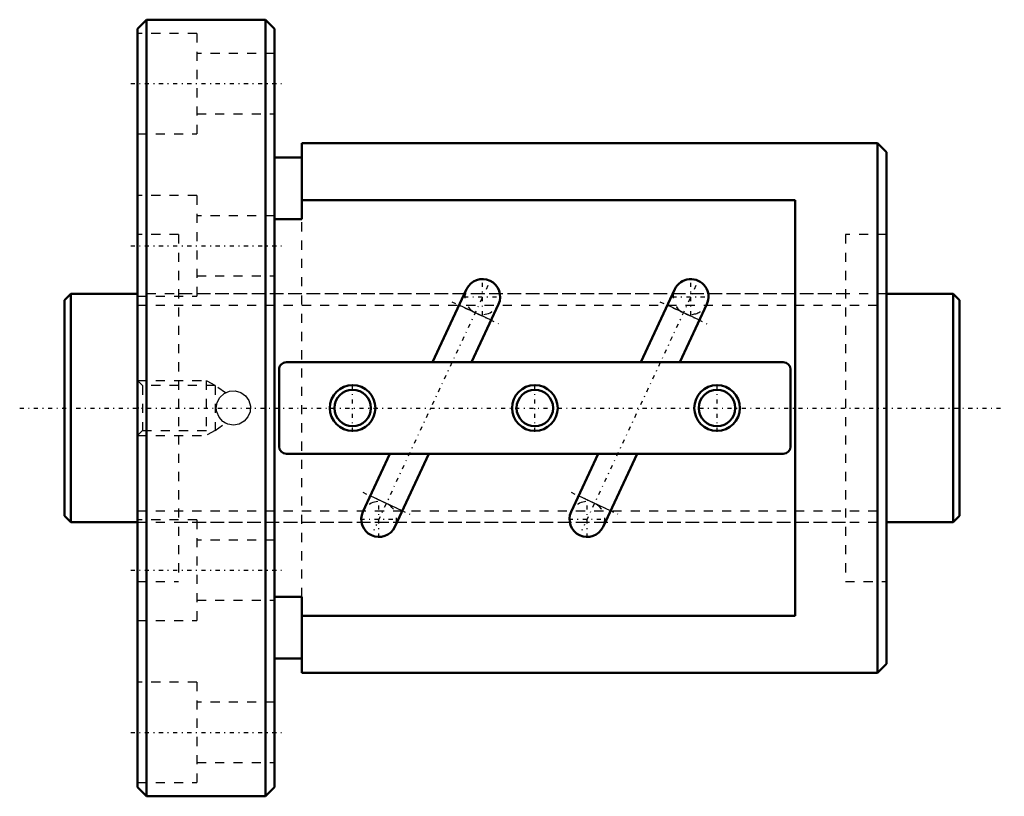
# Model space of a CAD drawing. Header units: millimetres. Extents: x -5 to 103, y -42 to 42.
import ezdxf

# ---------------------------------------------------------------- set-up
doc = ezdxf.new("R2010")
doc.units = ezdxf.units.MM
doc.linetypes.add('Center', pattern=[1.5, 0.45, -0.5, 0.05, -0.5])
doc.linetypes.add('Dashed', pattern=[2, 1, -1])
for name, color, linetype, lineweight in [('2d ConnectionPoints', 7, 'Continuous', 50), ('AM_0', 7, 'Continuous', 50), ('AM_4', 3, 'Continuous', 25), ('AM_5', 3, 'Continuous', 25), ('AM_7', 7, 'Center', 25), ('AM_9', 6, 'Dashed', 25)]:
    doc.layers.add(name, color=color, linetype=linetype, lineweight=lineweight)

# ---------------------------------------------------------------- blocks, each defined once
blk = doc.blocks.new('1_BNF_2508_5RR_Nut_0_in_BNF2508V_5RRG1_98LC0_000_rev_0')
at = {"layer": 'AM_0'}
for p, q in [((9.000000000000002, 42.5), (8, 41.5)), ((22, 42.5), (9.000000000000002, 42.5)), ((9.000000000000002, 42.5), (9.000000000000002, -42.5)), ((23, 41.49999999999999), (22, 42.5)), ((22, 42.5), (22, -42.5)), ((8, 41.5), (8, -41.5)), ((23, 41.49999999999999), (23, -41.49999999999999)), ((26, 29), (26, 20.67557979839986)), ((89, 29), (26, 29)), ((90, 28), (89, 29)), ((89, 29), (89, -29)), ((26, 27.4), (23, 27.4)), ((90, 28), (90, -28)), ((80.00000000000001, 22.75345248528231), (26, 22.75345248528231)), ((80.00000000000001, -22.75345248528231), (80.00000000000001, 22.75345248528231)), ((26, 20.67557979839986), (23, 20.67557979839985)), ((44.02588323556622, 12.99137396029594), (40.29944435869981, 5.000000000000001)), ((66.82588323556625, 12.99137396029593), (63.0994443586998, 5.000000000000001)), ((44.56363222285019, 5.000000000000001), (47.52846072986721, 11.35809525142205)), ((67.36363222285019, 5.000000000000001), (70.32846072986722, 11.35809525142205)), ((78.69999999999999, 4.999999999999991), (24.30000000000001, 5)), ((23.5, 4.2), (23.5, -4.2)), ((79.50000000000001, -4.2), (79.50000000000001, 4.2)), ((24.3, -5.000000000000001), (78.70000000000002, -5)), ((35.63636777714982, -5), (32.6715392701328, -11.35809525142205)), ((36.17411676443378, -12.99137396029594), (39.9005556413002, -5)), ((58.43636777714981, -5.000000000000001), (55.47153927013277, -11.35809525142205)), ((58.97411676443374, -12.99137396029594), (62.7005556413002, -5.000000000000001)), ((23, -20.67557979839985), (26, -20.67557979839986)), ((26, -20.67557979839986), (26, -29)), ((26, -22.75345248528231), (80.00000000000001, -22.75345248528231)), ((23, -27.4), (26, -27.4)), ((89, -29), (90, -28)), ((26, -29), (89, -29)), ((8, -41.5), (9.000000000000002, -42.5)), ((22, -42.5), (23, -41.49999999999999)), ((9.000000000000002, -42.5), (22, -42.5))]:
    blk.add_line(p, q, dxfattribs=at)
for centre, radius in [((31.54999999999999, 0), 2.5), ((51.50000000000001, 0), 2.5), ((71.44999999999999, 0), 2.5), ((31.54999999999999, 0), 2), ((51.50000000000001, 0), 2), ((71.44999999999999, 0), 2)]:
    blk.add_circle(centre, radius, dxfattribs=at)
for centre, radius, start, end in [((45.77717198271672, 12.17473460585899), 1.932333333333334, 335.0000000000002, 155.0000000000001), ((68.57717198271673, 12.17473460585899), 1.932333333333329, 334.9999999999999, 154.9999999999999), ((24.3, 4.199999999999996), 0.8000000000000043, 89.9999999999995, 179.9999999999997), ((78.69999999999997, 4.199999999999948), 0.8000000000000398, 3.753054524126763e-12, 89.99999999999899), ((24.30000000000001, -4.199999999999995), 0.8000000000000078, 180.0000000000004, 269.9999999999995), ((78.69999999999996, -4.199999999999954), 0.800000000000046, 270.0000000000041, 359.9999999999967), ((34.42282801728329, -12.17473460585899), 1.932333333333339, 155.0000000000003, 334.9999999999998), ((57.22282801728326, -12.17473460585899), 1.93233333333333, 154.9999999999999, 334.9999999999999)]:
    blk.add_arc(centre, radius, start, end, dxfattribs=at)
at = {"layer": 'AM_4'}
for p, q in [((46.71139875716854, 9.60590019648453), (43.20882126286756, 11.23917890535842)), ((69.51139875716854, 9.605900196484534), (66.00882126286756, 11.23917890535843)), ((36.99117873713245, -11.23917890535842), (33.48860124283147, -9.605900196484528)), ((59.79117873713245, -11.23917890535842), (56.28860124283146, -9.605900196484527))]:
    blk.add_line(p, q, dxfattribs=at)
at = {"layer": 'AM_5', "linetype": 'Dashed'}
for p, q in [((8, 3), (15.5, 3)), ((16.5, 2.4585), (15.5, 3)), ((15.5, 3), (15.5, -3)), ((8, -3), (15.5, -3)), ((16.5, -2.4585), (15.5, -3))]:
    blk.add_line(p, q, dxfattribs=at)
at = {"layer": 'AM_7'}
for p, q in [((7.25, 35.50000000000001), (23.75, 35.50000000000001)), ((7.25, 17.75), (23.75, 17.75)), ((45.77717198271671, 10.14578460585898), (45.77717198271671, 14.203684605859)), ((68.57717198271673, 10.145784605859), (68.57717198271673, 14.20368460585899)), ((46.34442430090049, 13.39121112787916), (33.85557569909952, -13.39121112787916)), ((69.14442430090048, 13.39121112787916), (56.65557569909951, -13.39121112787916)), ((43.7482219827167, 12.17473460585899), (47.80612198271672, 12.17473460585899)), ((66.54822198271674, 12.17473460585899), (70.60612198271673, 12.17473460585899)), ((42.40004345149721, 11.61631819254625), (47.52017656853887, 9.228760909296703)), ((65.20004345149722, 11.61631819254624), (70.32017656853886, 9.228760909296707)), ((31.54999999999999, -2.625), (31.54999999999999, 2.625)), ((51.50000000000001, -2.625), (51.50000000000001, 2.625)), ((71.44999999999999, -2.625), (71.44999999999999, 2.625)), ((32.67982343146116, -9.22876090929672), (37.7999565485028, -11.61631819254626)), ((55.47982343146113, -9.228760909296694), (60.59995654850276, -11.61631819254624)), ((34.42282801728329, -14.20368460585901), (34.42282801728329, -10.14578460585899)), ((57.22282801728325, -14.20368460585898), (57.22282801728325, -10.145784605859)), ((32.39387801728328, -12.174734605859), (36.4517780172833, -12.174734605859)), ((55.19387801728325, -12.17473460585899), (59.25177801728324, -12.17473460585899)), ((7.25, -17.75), (23.75, -17.75)), ((7.25, -35.50000000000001), (23.75, -35.50000000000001))]:
    blk.add_line(p, q, dxfattribs=at)
at = {"layer": 'AM_9'}
for p, q in [((14.5, 41), (8, 41)), ((14.5, 41), (14.5, 30.00000000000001)), ((23, 38.8), (14.5, 38.8)), ((14.5, 32.2), (23, 32.2)), ((8, 30.00000000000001), (14.5, 30.00000000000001)), ((14.5, 23.25), (8, 23.25)), ((14.5, 23.25), (14.5, 12.24999999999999)), ((23, 21.05), (14.5, 21.05)), ((26, -20.67557979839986), (26, 20.67557979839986)), ((12.5, 19), (8, 19)), ((12.5, 19), (12.5, -19)), ((90, 19), (85.49999999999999, 19)), ((85.49999999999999, 19), (85.49999999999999, -19)), ((14.5, 14.45), (23, 14.45)), ((8, 12.24999999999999), (14.5, 12.24999999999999)), ((85.49999999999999, 12.5), (12.5, 12.5)), ((8.541499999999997, 2.458500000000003), (7.999999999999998, 3.000000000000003)), ((16.5, 2.4585), (8.541500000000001, 2.4585)), ((8.541500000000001, 2.4585), (8.541500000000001, -2.4585)), ((17.62782295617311, 1.666284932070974), (16.5, 2.4585)), ((16.5, 2.4585), (16.5, -2.4585)), ((16.5, -2.4585), (17.62865557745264, -1.66570007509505)), ((7.999999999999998, -3.000000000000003), (8.541499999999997, -2.458500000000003)), ((8.541500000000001, -2.4585), (16.5, -2.4585)), ((14.5, -12.24999999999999), (8, -12.24999999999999)), ((12.5, -12.5), (85.49999999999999, -12.5)), ((14.5, -12.24999999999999), (14.5, -23.25)), ((23, -14.45), (14.5, -14.45)), ((8, -19), (12.5, -19)), ((85.49999999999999, -19), (90, -19)), ((14.5, -21.05), (23, -21.05)), ((8, -23.25), (14.5, -23.25)), ((14.5, -30), (8, -30)), ((14.5, -30), (14.5, -41.00000000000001)), ((23, -32.2), (14.5, -32.2)), ((14.5, -38.8), (23, -38.8)), ((8, -41.00000000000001), (14.5, -41.00000000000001))]:
    blk.add_line(p, q, dxfattribs=at)
for points in [[(16.625, 0), (16.72932541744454, 0.6167142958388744), (17.02993472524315, 1.163844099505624), (17.49679153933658, 1.584044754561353), (18.08005873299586, 1.827368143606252), (18.70709131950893, 1.863528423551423), (19.30574397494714, 1.693045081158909), (19.81665049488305, 1.334936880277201), (20.18454408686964, 0.8233688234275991), (20.36234930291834, 0.2174398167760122), (20.33014978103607, -0.4076478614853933), (20.09601495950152, -0.984053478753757), (19.68325292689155, -1.4544887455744), (19.13333730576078, -1.764797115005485), (18.51284710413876, -1.87495598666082), (17.89693371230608, -1.775369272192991), (17.34895432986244, -1.480107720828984), (16.92477283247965, -1.016997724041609), (16.6763688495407, -0.4358835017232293), (16.625, 0)], [(17.51188486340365, 1.593503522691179), (17.56486269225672, 1.625159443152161), (17.63311348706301, 1.66256812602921)], [(16.62547542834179, -0.0422212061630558), (16.64764701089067, 0.2905398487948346), (16.72850900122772, 0.6143652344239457), (16.72902388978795, 0.6158478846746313)], [(17.6331135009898, -1.662568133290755), (17.55256731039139, -1.618022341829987), (17.41048562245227, -1.525825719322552), (17.36657989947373, -1.493647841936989)]]:
    blk.add_lwpolyline(points, dxfattribs=at)
for centre, radius, start, end in [((45.77717198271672, 12.174734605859), 1.932333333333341, 155.0000000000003, 334.9999999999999), ((68.57717198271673, 12.17473460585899), 1.93233333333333, 154.9999999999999, 335), ((34.42282801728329, -12.174734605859), 1.932333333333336, 335.0000000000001, 155.0000000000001), ((57.22282801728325, -12.174734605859), 1.932333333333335, 335.0000000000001, 154.9999999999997)]:
    blk.add_arc(centre, radius, start, end, dxfattribs=at)
blk = doc.blocks.new('2_BNF_2508_5RR000_Shaft_0_in_BNF2508V_5RRG1_98LC0_000_rev_0')
at = {"layer": 'AM_0'}
for p, q in [((0.7000000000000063, 12.5), (0, 11.8)), ((8.000000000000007, 12.5), (0.7000000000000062, 12.5)), ((0.7000000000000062, 12.5), (0.7000000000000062, -12.5)), ((97.29999999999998, 12.5), (90, 12.5)), ((98, 11.8), (97.29999999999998, 12.5)), ((97.29999999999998, 12.5), (97.29999999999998, -12.5)), ((0, 11.8), (0, -11.8)), ((98, 11.8), (98, -11.8)), ((0, -11.8), (0.7000000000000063, -12.5)), ((97.29999999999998, -12.5), (98, -11.8)), ((0.7000000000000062, -12.5), (8.000000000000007, -12.5)), ((90, -12.5), (97.29999999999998, -12.5))]:
    blk.add_line(p, q, dxfattribs=at)
at = {"layer": 'AM_5', "linetype": 'Dashed'}
for p, q in [((8, 11.273), (90, 11.273)), ((8, -11.273), (90, -11.273))]:
    blk.add_line(p, q, dxfattribs=at)
at = {"layer": 'AM_7'}
blk.add_line((-4.9, 0), (102.9, 0), dxfattribs=at)
at = {"layer": 'AM_9'}
for p, q in [((90, 12.5), (8.000000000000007, 12.5)), ((8.000000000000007, -12.5), (90, -12.5))]:
    blk.add_line(p, q, dxfattribs=at)

msp = doc.modelspace()

# ---------------------------------------------------------------- linework, layer by layer
at = {"layer": '2d ConnectionPoints'}
for p in [(0, 0), (8, 0)]:
    msp.add_point(p, dxfattribs=at)

# ---------------------------------------------------------------- block references
for name in ['1_BNF_2508_5RR_Nut_0_in_BNF2508V_5RRG1_98LC0_000_rev_0', '2_BNF_2508_5RR000_Shaft_0_in_BNF2508V_5RRG1_98LC0_000_rev_0']:
    msp.add_blockref(name, (0, 0))

doc.saveas('drawing.dxf')
